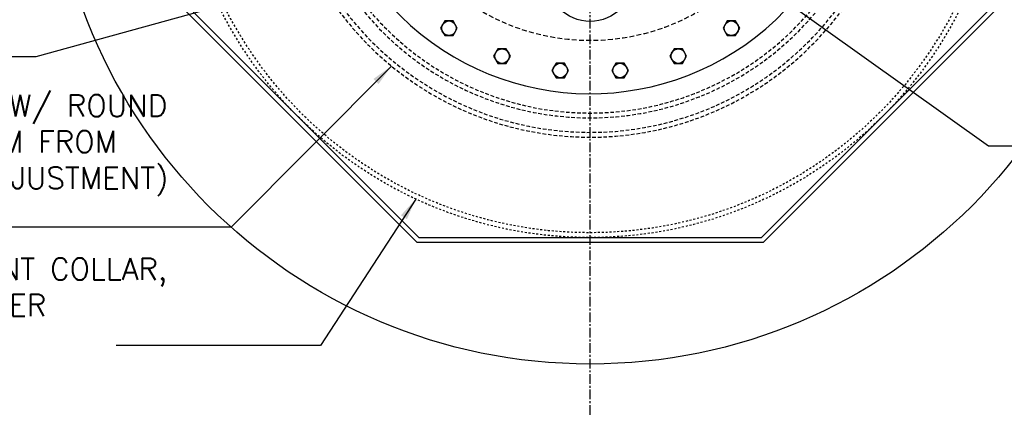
# Model space of a CAD drawing. Extents: x -750 to 90, y 3202 to 3394.
# Tile 39 of 72: x -290 to -239, y 3298 to 3318. Entities that reach past the tile are written whole.
import ezdxf

# ---------------------------------------------------------------- set-up
doc = ezdxf.new("R2010")
doc.units = 0
doc.header["$MEASUREMENT"] = 0
for name, pattern in [('CENTER1', [0.6625, 0.5, -0.075, 0.0125, -0.075]), ('HIDDEN', [0.375, 0.25, -0.125]), ('HIDDEN2', [0.28125, 0.1875, -0.09375]), ('HIDDEN5', [0.05, 0.025, -0.025])]:
    doc.linetypes.add(name, pattern=pattern)
doc.layers.add('FREEZE-LINES', color=8, linetype='CONTINUOUS', plot=False)
for name, color, linetype in [('FRP-COLLAR', 2, 'CONTINUOUS'), ('FRP-SUMP', 2, 'CONTINUOUS'), ('GALV-4-PIPE', 4, 'CONTINUOUS'), ('GALV-4-PLUG', 4, 'CONTINUOUS'), ('TANK-MANWAY', 5, 'CONTINUOUS'), ('TANK-MANWAY-BOLT', 7, 'CONTINUOUS'), ('TEXT', 3, 'CONTINUOUS')]:
    doc.layers.add(name, color=color, linetype=linetype)
doc.styles.add('SIMPLEX', font='simplex')
doc.dimstyles.new('DIM12', dxfattribs={"dimscale": 12, "dimtxt": 0.09375, "dimasz": 0.09375, "dimexe": 0.0625, "dimexo": 0.0625, "dimgap": 0.0625, "dimtad": 1, "dimdec": 4, "dimzin": 3, "dimdsep": 46, "dimlunit": 4, "dimtxsty": 'SIMPLEX', "dimcen": 0, "dimclrd": 3, "dimclre": 3, "dimclrt": 3, "dimadec": 0, "dimazin": 0, "dimtfac": 1, "dimtdec": 4, "dimtmove": 0, "dimatfit": 3, "dimfxl": 1, "dimfrac": 2, "dimtolj": 1, "dimtzin": 3, "dimarcsym": 0})

msp = doc.modelspace()

# ---------------------------------------------------------------- linework, layer by layer
at = {"layer": 'FREEZE-LINES', "color": 8, "linetype": 'CENTER1'}
msp.add_line((-260.08631, 3253.50724), (-260.08631, 3393.81703), dxfattribs=at)
at = {"layer": 'FREEZE-LINES', "color": 8, "linetype": 'Continuous'}
msp.add_circle((-260.08631, 3328.13499), 28, dxfattribs=at)
at = {"layer": 'FRP-COLLAR', "color": 7, "linetype": 'HIDDEN5'}
for radius in [21.45312, 21.20312]:
    msp.add_circle((-260.08631, 3328.13499), radius, dxfattribs=at)
at = {"layer": 'FRP-SUMP', "linetype": 'Continuous'}
for points in [[(-238.39804, 3337.11856), (-251.10274, 3349.82326), (-269.06989, 3349.82326), (-281.77459, 3337.11856), (-281.77459, 3319.15141), (-269.06989, 3306.44671), (-251.10274, 3306.44671), (-238.39804, 3319.15141)], [(-238.64276, 3337.0172), (-251.2041, 3349.57854), (-268.96852, 3349.57854), (-281.52987, 3337.0172), (-281.52987, 3319.25278), (-268.96852, 3306.69143), (-251.2041, 3306.69143), (-238.64276, 3319.25278)]]:
    msp.add_lwpolyline(points, close=True, dxfattribs=at)
at = {"layer": 'FRP-SUMP', "color": 1, "linetype": 'HIDDEN2'}
for points in [[(-271.75802, 3337.94997, 3.65406435), (-257.10277, 3343.09029, 0.09877557), (-263.06986, 3343.09029, 0.13669574), (-270.37289, 3339.39327, 0.13669574)], [(-271.58057, 3337.77252, 3.57348935), (-256.83631, 3342.77867, 0.10963547), (-263.33631, 3342.77867, 0.13103661), (-270.19593, 3339.21631, 0.13103661)]]:
    msp.add_lwpolyline(points, format="xyb", dxfattribs=at)
for radius, start, end in [(16.25129, 139.63384, 132.576839), (16.00129, 139.7064, 132.538957)]:
    msp.add_arc((-260.08631, 3328.13499), radius, start, end, dxfattribs=at)
at = {"layer": 'GALV-4-PIPE'}
msp.add_circle((-260.08631, 3320.13499), 2.25, dxfattribs=at)
at = {"layer": 'GALV-4-PLUG'}
msp.add_circle((-260.08631, 3320.13499), 2.25, dxfattribs=at)
at = {"layer": 'TANK-MANWAY', "color": 7, "linetype": 'HIDDEN'}
msp.add_circle((-260.08631, 3328.13499), 11.25, dxfattribs=at)
at = {"layer": 'TANK-MANWAY', "color": 2, "linetype": 'Continuous'}
msp.add_arc((-260.08631, 3328.13499), 14, 140.381034, 132.186888, dxfattribs=at)
at = {"layer": 'TANK-MANWAY-BOLT'}
for points in [[(-267.62447, 3317.90274), (-267.84098, 3317.52774), (-267.62447, 3317.15274), (-267.19146, 3317.15274), (-266.97495, 3317.52774), (-267.19146, 3317.90274)], [(-252.98116, 3317.90274), (-253.19767, 3317.52774), (-252.98116, 3317.15274), (-252.54815, 3317.15274), (-252.33164, 3317.52774), (-252.54815, 3317.90274)], [(-264.87324, 3316.45878), (-265.08975, 3316.08378), (-264.87324, 3315.70878), (-264.44023, 3315.70878), (-264.22372, 3316.08378), (-264.44023, 3316.45878)], [(-255.7324, 3316.45878), (-255.9489, 3316.08378), (-255.7324, 3315.70878), (-255.29939, 3315.70878), (-255.08288, 3316.08378), (-255.29939, 3316.45878)], [(-261.85639, 3315.71519), (-262.07289, 3315.34019), (-261.85639, 3314.96519), (-261.42338, 3314.96519), (-261.20687, 3315.34019), (-261.42338, 3315.71519)], [(-258.74925, 3315.71519), (-258.96576, 3315.34019), (-258.74925, 3314.96519), (-258.31624, 3314.96519), (-258.09973, 3315.34019), (-258.31624, 3315.71519)]]:
    msp.add_lwpolyline(points, close=True, dxfattribs=at)
for centre in [(-267.40797, 3317.52774), (-252.76466, 3317.52774), (-264.65673, 3316.08378), (-255.51589, 3316.08378), (-261.63988, 3315.34019), (-258.53274, 3315.34019)]:
    msp.add_circle(centre, 0.375, dxfattribs=at)

# ---------------------------------------------------------------- texts
at = {"layer": 'TEXT', "char_height": 1.125, "attachment_point": 1, "style": 'SIMPLEX'}
for s, insert, width in [('FRP ENCLOSURE TOP W/ ROUND BODY EXTENSION (TRIM FROM BOTTOM FOR FIELD ADJUSTMENT)', (-307.08631, 3314.08325), 29.3331407), ('\\pt2.16;42"∅ FRP CONTAINMENT COLLAR,\\PBY TANK MANUFACTURER', (-307.08631, 3305.62127), 23.7516087)]:
    msp.add_mtext(s, dxfattribs=dict(at, insert=insert, width=width))

# ---------------------------------------------------------------- leaders
at = {"layer": 'TEXT'}
for points in [[(-258.76694, 3324.34228), (-288.8253, 3316.05018), (-297.42417, 3316.05018)], [(-251.952, 3320.36354), (-239.43959, 3311.43896), (-232.08631, 3311.43896)]]:
    msp.add_leader(points, dimstyle='DIM12', dxfattribs=at)
at = {"layer": 'TEXT', "linetype": 'Continuous'}
for points in [[(-270.39435, 3315.5712), (-278.69247, 3307.21757), (-295.33706, 3307.21757)], [(-269.12861, 3308.68059), (-274.07383, 3301.08864), (-284.65417, 3301.08864)]]:
    msp.add_leader(points, dimstyle='DIM12', override={"dimgap": 0.0625, "dimtad": 0}, dxfattribs=at)

doc.saveas('drawing.dxf')
